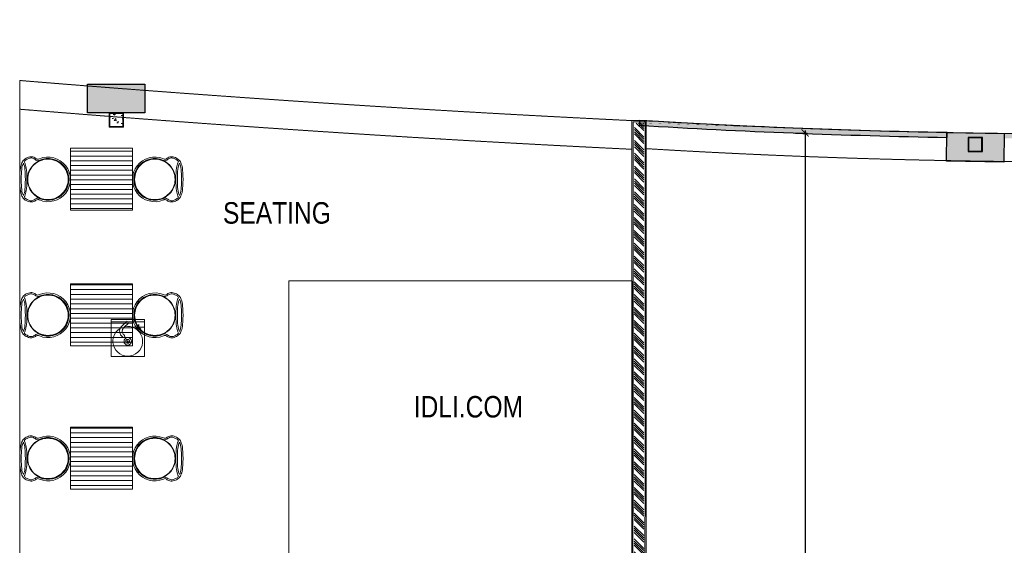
# Model space of a CAD drawing. Header units: millimetres. Extents: x 1277566 to 1493426, y 1039116 to 1145896.
# Tile 107 of 151: x 1401770 to 1412087, y 1071997 to 1077503. Entities that reach past the tile are written whole.
import ezdxf

# ---------------------------------------------------------------- set-up
doc = ezdxf.new("R2010")
doc.units = ezdxf.units.MM
doc.header["$PDMODE"] = 67
doc.linetypes.add('DASHED', pattern=[0.75, 0.5, -0.25])
doc.linetypes.add('DASHED2', pattern=[0.375, 0.25, -0.125])
for name, color, linetype, lineweight in [('AIRPORT EXTIING WALL', 1, 'Continuous', 20), ('BOH TEXT', 1, 'Continuous', 5), ('CIVIL WALL HATCH', 7, 'Continuous', 5), ('CKD Equipments', 252, 'Continuous', 0), ('Comm BCAS Rejected', 1, 'Continuous', 9), ('EXISTING COLUMN', 5, 'Continuous', 20), ('FOH FURNITURE', 126, 'Continuous', 15), ('HATCH', 251, 'Continuous', 5), ('PLASTER', 252, 'Continuous', 9), ('tile finish', 32, 'Continuous', 9)]:
    doc.layers.add(name, color=color, linetype=linetype, lineweight=lineweight)
for name, color, linetype in [('CIVIL DIM', 7, 'Continuous'), ('CT PARTITION WALL HATCH', 210, 'Continuous'), ('CT_PARTITION WALL', 210, 'Continuous'), ('CT_PILASTER', 210, 'Continuous'), ('Dimension a', 7, 'Continuous')]:
    doc.layers.add(name, color=color, linetype=linetype)
doc.layers.add('Equipment', color=7, linetype='Continuous', lineweight=9, true_color=0xcc6600)
doc.styles.add('ROMANS', font='arial.ttf', dxfattribs={"width": 0.75})
doc.styles.get("Standard").update_dxf_attribs({"font": 'arial.ttf'})
doc.dimstyles.new('1.300', dxfattribs={"dimtxt": 150, "dimasz": 75, "dimexe": 25, "dimexo": 25, "dimgap": 15, "dimtad": 0, "dimdec": 0, "dimdsep": 46, "dimtxsty": 'ROMANS', "dimblk": 'ARCHTICK', "dimcen": 0.09, "dimdle": 25, "dimclrd": 256, "dimclre": 256, "dimclrt": 256, "dimadec": 1, "dimazin": 2, "dimtfac": 1, "dimtdec": 0, "dimtmove": 2, "dimatfit": 3, "dimldrblk": 'OPEN90', "dimfxl": 100, "dimtolj": 1, "dimtzin": 0, "dimlwe": -1, "dimarcsym": 0})

# ---------------------------------------------------------------- blocks, each defined once
blk = doc.blocks.new('PILASTER')
at = {"layer": 'CT PARTITION WALL HATCH'}
h = blk.add_hatch(color=256, dxfattribs=at)
h.dxf.hatch_style = 1
h.paths.add_polyline_path([(-300, 150), (300, 150), (300, -150), (-300, -150)])
at = {"layer": 'CT_PARTITION WALL'}
blk.add_lwpolyline([(-300, 150), (300, 150), (300, -150), (-300, -150)], close=True, dxfattribs=at)
blk = doc.blocks.new('_ARCHTICK')
at = {"color": 0, "linetype": 'ByBlock', "const_width": 0.15}
blk.add_lwpolyline([(-0.5, -0.5), (0.5, 0.5)], dxfattribs=at)
blk = doc.blocks.new('*D314')
at = {"layer": 'CIVIL DIM', "lineweight": -2}
for p, q in [((1410000, 1076341), (1410000, 1071763)), ((1410000, 1066819), (1410000, 1071397))]:
    blk.add_line(p, q, dxfattribs=at)
at = {"layer": 'CIVIL DIM', "linetype": 'DASHED2'}
for p, q in [((1409900, 1076316), (1410025, 1076316)), ((1409878, 1066844), (1410025, 1066844))]:
    blk.add_line(p, q, dxfattribs=at)
at = {"layer": 'Defpoints', "color": 0}
for p in [(1409875, 1076316), (1409853, 1066844), (1410000, 1066844)]:
    blk.add_point(p, dxfattribs=at)
at = {"layer": 'CIVIL DIM', "linetype": 'ByBlock', "lineweight": -2, "xscale": 75, "yscale": 75, "zscale": 75}
for p, rotation in [((1410000, 1076316), 90), ((1410000, 1066844), 270)]:
    blk.add_blockref('_ARCHTICK', p, dxfattribs=dict(at, rotation=rotation))
at = {"layer": 'CIVIL DIM', "insert": (1410000, 1071580), "char_height": 150, "attachment_point": 5, "rotation": 90, "style": 'ROMANS', "bg_fill": 3, "box_fill_scale": 1.1, "bg_fill_color": 256, "bg_fill_true_color": 13158600, "bg_fill_transparency": 0}
blk.add_mtext('\\A1;9473', dxfattribs=at)
blk = doc.blocks.new('_Open90')
at = {"color": 0, "linetype": 'ByBlock', "lineweight": -2}
for p, q in [((0, 0), (-1, 0)), ((-0.5, 0.5), (0, 0)), ((0, 0), (-0.5, -0.5))]:
    blk.add_line(p, q, dxfattribs=at)
blk = doc.blocks.new('A$Cdc8c7812')
at = {"layer": 'HATCH'}
h = blk.add_hatch(dxfattribs=at)
h.set_pattern_fill('_USER', color=256, scale=50, style=0, pattern_type=0)
h.set_pattern_definition([(0, (865.34, 325), (0, 50), [])])
h.paths.add_polyline_path([(590, 0), (590, 650), (1240, 650), (1240, 0)])
at = {"layer": 'FOH FURNITURE'}
blk.add_lwpolyline([(590, 0), (590, 650), (1240, 650), (1240, 0)], close=True, dxfattribs=at)
for points in [[(355, 108, -0.414214), (140, 322, -0.414214), (355, 537), (356, 537, -0.414214), (570, 322, -0.414214), (356, 108), (355, 108)], [(356, 111, 0.414214), (567, 322, 0.414214), (356, 534), (355, 534, 0.414214), (143, 322, 0.414214), (355, 111), (356, 111)], [(1476, 108, 0.414214), (1690, 322, 0.414214), (1476, 537), (1475, 537, 0.414214), (1260, 322, 0.414214), (1475, 108), (1476, 108)], [(1475, 111, -0.414214), (1263, 322, -0.414214), (1475, 534), (1476, 534, -0.414214), (1687, 322, -0.414214), (1476, 111), (1475, 111)]]:
    blk.add_lwpolyline(points, format="xyb", close=True, dxfattribs=at)
for centre, radius, start, end in [((356, 322), 234, 247.2538, 112.7462), ((356, 322), 219, 245.5072, 114.4928), ((1475, 322), 234, 67.2538, 292.7462), ((1475, 322), 219, 65.5072, 294.4928)]:
    blk.add_arc(centre, radius, start, end, dxfattribs=at)
for points, knots in [([(265, 538), (253, 532), (243, 532), (233, 539), (224, 547), (213, 552), (198, 557), (184, 561), (168, 560), (152, 555), (135, 549), (121, 542), (109, 532), (97, 522), (88, 511), (82, 497), (76, 483), (71, 463), (67, 439), (63, 414), (61, 375), (60, 322)], [0, 0, 0, 0, 1, 1, 1, 2, 2, 2, 3, 3, 3, 4, 4, 4, 5, 5, 5, 6, 6, 6, 7, 7, 7, 7]), ([(265, 521), (254, 516), (242, 517), (230, 525), (218, 534), (206, 540), (194, 544), (182, 548), (171, 548), (161, 543), (151, 539), (139, 534), (128, 528), (120, 523), (113, 517), (107, 508)], [0, 0, 0, 0, 1, 1, 1, 2, 2, 2, 3, 3, 3, 4, 4, 4, 4.643615, 4.643615, 4.643615, 4.643615]), ([(1565, 538), (1578, 532), (1588, 532), (1597, 539), (1606, 547), (1618, 552), (1632, 557), (1647, 561), (1662, 560), (1679, 555), (1695, 549), (1710, 542), (1722, 532), (1733, 522), (1742, 511), (1748, 497), (1754, 483), (1759, 463), (1764, 439), (1768, 414), (1770, 375), (1770, 322)], [0, 0, 0, 0, 1, 1, 1, 2, 2, 2, 3, 3, 3, 4, 4, 4, 5, 5, 5, 6, 6, 6, 7, 7, 7, 7]), ([(1565, 521), (1577, 516), (1588, 517), (1601, 525), (1613, 534), (1625, 540), (1637, 544), (1648, 548), (1659, 548), (1670, 543), (1680, 539), (1691, 534), (1703, 528), (1711, 523), (1718, 517), (1724, 508)], [0, 0, 0, 0, 1, 1, 1, 2, 2, 2, 3, 3, 3, 4, 4, 4, 4.643615, 4.643615, 4.643615, 4.643615]), ([(98, 492), (97, 491), (97, 491), (97, 491), (89, 474), (83, 452), (81, 427), (78, 402), (76, 367), (76, 322)], [4.994579, 4.994579, 4.994579, 4.994579, 5, 5, 5, 6, 6, 6, 7, 7, 7, 7]), ([(98, 492), (98, 491), (98, 491), (98, 491), (106, 474), (112, 452), (114, 427), (117, 402), (119, 367), (119, 322)], [4.994579, 4.994579, 4.994579, 4.994579, 5, 5, 5, 6, 6, 6, 7, 7, 7, 7]), ([(107, 508), (109, 504), (111, 501), (113, 497), (119, 483), (124, 463), (128, 439), (132, 414), (134, 375), (135, 322)], [4.715926, 4.715926, 4.715926, 4.715926, 5, 5, 5, 6, 6, 6, 7, 7, 7, 7]), ([(1724, 508), (1721, 504), (1720, 501), (1718, 497), (1712, 483), (1707, 463), (1703, 439), (1699, 414), (1696, 375), (1696, 322)], [4.715926, 4.715926, 4.715926, 4.715926, 5, 5, 5, 6, 6, 6, 7, 7, 7, 7]), ([(1733, 492), (1733, 491), (1733, 491), (1733, 491), (1725, 474), (1719, 452), (1716, 427), (1714, 402), (1712, 367), (1712, 322)], [4.994579, 4.994579, 4.994579, 4.994579, 5, 5, 5, 6, 6, 6, 7, 7, 7, 7]), ([(1733, 492), (1733, 491), (1733, 491), (1733, 491), (1742, 474), (1747, 452), (1750, 427), (1753, 402), (1754, 367), (1755, 322)], [4.994579, 4.994579, 4.994579, 4.994579, 5, 5, 5, 6, 6, 6, 7, 7, 7, 7]), ([(265, 106), (253, 113), (243, 112), (233, 105), (224, 98), (213, 92), (199, 88), (184, 84), (169, 84), (152, 90), (135, 95), (121, 103), (109, 113), (97, 122), (88, 134), (82, 148), (76, 162), (71, 181), (67, 206), (63, 230), (61, 269), (60, 322)], [0, 0, 0, 0, 1, 1, 1, 2, 2, 2, 3, 3, 3, 4, 4, 4, 5, 5, 5, 6, 6, 6, 7, 7, 7, 7]), ([(98, 153), (97, 153), (97, 153), (97, 153), (89, 171), (83, 192), (81, 218), (78, 243), (76, 278), (76, 322)], [4.995195, 4.995195, 4.995195, 4.995195, 5, 5, 5, 6, 6, 6, 7, 7, 7, 7]), ([(98, 153), (98, 153), (98, 153), (98, 153), (106, 171), (112, 192), (114, 218), (117, 243), (119, 278), (119, 322)], [4.995195, 4.995195, 4.995195, 4.995195, 5, 5, 5, 6, 6, 6, 7, 7, 7, 7]), ([(107, 136), (109, 140), (111, 144), (113, 148), (119, 162), (124, 181), (128, 206), (132, 230), (134, 269), (135, 322)], [4.716382, 4.716382, 4.716382, 4.716382, 5, 5, 5, 6, 6, 6, 7, 7, 7, 7]), ([(1565, 106), (1577, 113), (1588, 112), (1597, 105), (1606, 98), (1618, 92), (1632, 88), (1646, 84), (1662, 84), (1679, 90), (1695, 95), (1710, 103), (1722, 113), (1733, 122), (1742, 134), (1748, 148), (1754, 162), (1759, 181), (1764, 206), (1768, 230), (1770, 269), (1770, 322)], [0, 0, 0, 0, 1, 1, 1, 2, 2, 2, 3, 3, 3, 4, 4, 4, 5, 5, 5, 6, 6, 6, 7, 7, 7, 7]), ([(1724, 136), (1721, 140), (1720, 144), (1718, 148), (1712, 162), (1707, 181), (1703, 206), (1699, 230), (1696, 269), (1696, 322)], [4.716382, 4.716382, 4.716382, 4.716382, 5, 5, 5, 6, 6, 6, 7, 7, 7, 7]), ([(1733, 153), (1733, 153), (1733, 153), (1733, 153), (1725, 171), (1719, 192), (1716, 218), (1714, 243), (1712, 278), (1712, 322)], [4.995195, 4.995195, 4.995195, 4.995195, 5, 5, 5, 6, 6, 6, 7, 7, 7, 7]), ([(1733, 153), (1733, 153), (1733, 153), (1733, 153), (1742, 171), (1747, 192), (1750, 218), (1753, 243), (1754, 278), (1755, 322)], [4.995195, 4.995195, 4.995195, 4.995195, 5, 5, 5, 6, 6, 6, 7, 7, 7, 7]), ([(265, 123), (254, 129), (242, 127), (230, 119), (217, 111), (206, 105), (194, 101), (183, 97), (172, 97), (161, 101), (151, 105), (139, 110), (128, 117), (120, 121), (113, 128), (107, 136)], [0, 0, 0, 0, 1, 1, 1, 2, 2, 2, 3, 3, 3, 4, 4, 4, 4.64397, 4.64397, 4.64397, 4.64397]), ([(1565, 123), (1577, 129), (1588, 127), (1601, 119), (1613, 111), (1625, 105), (1636, 101), (1647, 97), (1658, 97), (1669, 101), (1680, 105), (1691, 110), (1703, 117), (1711, 121), (1718, 128), (1724, 136)], [0, 0, 0, 0, 1, 1, 1, 2, 2, 2, 3, 3, 3, 4, 4, 4, 4.64397, 4.64397, 4.64397, 4.64397])]:
    blk.add_open_spline(points, degree=3, knots=knots, dxfattribs=at)
blk = doc.blocks.new('G$C2967A2E0')
at = {"layer": 'Equipment'}
for p, q in [((167, 371), (111, 319)), ((184, 353), (129, 300)), ((108, 216), (120, 204)), ((127, 234), (139, 221))]:
    blk.add_line(p, q, dxfattribs=at)
at = {"layer": 'Equipment', "lineweight": 5}
for p, q in [((282, 335), (282, 308)), ((290, 308), (290, 335)), ((282, 308), (260, 286)), ((260, 286), (272, 286)), ((272, 286), (286, 300)), ((286, 300), (300, 286)), ((312, 286), (290, 308)), ((300, 286), (312, 286))]:
    blk.add_line(p, q, dxfattribs=at)
at = {"layer": 'Equipment'}
blk.add_lwpolyline([(350, 390), (0, 390), (0, 0), (350, 0), (350, 390), (350, 365), (0, 365)], dxfattribs=at)
blk.add_lwpolyline([(349, 365), (223, 365), (223, 308), (349, 308)], close=True, dxfattribs=at)
at = {"layer": 'Equipment', "linetype": 'ByBlock', "lineweight": -2, "ltscale": 0.25}
for radius in [39, 19.8, 5.16]:
    blk.add_circle((173, 160), radius, dxfattribs=at)
at = {"layer": 'Equipment'}
for centre, radius, start, end in [((173, 160), 156, 120.7693, 101.598), ((161, 266), 72.8, 133.263, 223.263), ((161, 266), 46.8, 133.263, 223.263), ((129, 213), 13, 223.263, 43.263)]:
    blk.add_arc(centre, radius, start, end, dxfattribs=at)

msp = doc.modelspace()

# ---------------------------------------------------------------- hatches: boundary and pattern name
h = msp.add_hatch(color=256)
h.dxf.hatch_style = 1
edge = h.paths.add_edge_path()
edge.add_line((1408263.0751, 1076446.6437), (1408263.0751, 1076396.7344))
edge.add_arc((1412915.5072, 1153514.8324), 77258.308, 266.547606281, 268.941280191)
edge.add_line((1411487.9981, 1076269.7136), (1411488.7887, 1076319.7075))
edge.add_arc((1412925.889, 1153888.9772), 77582.5809, 266.55437271, 268.938621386, ccw=False)
edge = h.paths.add_edge_path()
edge.add_line((1412088.4702, 1076310.954), (1412087.9347, 1076260.9569))
edge.add_arc((1412915.5072, 1153514.8324), 77258.308, 269.386249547, 271.731452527)
edge.add_line((1415249.863, 1076291.7986), (1415249.863, 1076341.8215))
edge.add_arc((1412915.5072, 1153514.8324), 77208.308, 269.386249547, 271.732574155, ccw=False)
h = msp.add_hatch(color=7)
h.dxf.hatch_style = 2
h.paths.add_polyline_path([(1411486.7818, 1076320.46), (1412086.7068, 1076310.9729), (1412081.9633, 1076011.0104), (1411482.0383, 1076020.4975)])
h = msp.add_hatch(color=7)
h.dxf.hatch_style = 2
h.paths.add_polyline_path([(1411851.7111, 1076264.5341), (1411713.7111, 1076264.5341), (1411713.7111, 1076126.5341), (1411851.7111, 1076126.5341)], flags=16)
h.paths.add_polyline_path([(1411857.7111, 1076270.5341), (1411707.7111, 1076270.5341), (1411707.7111, 1076120.5341), (1411857.7111, 1076120.5341)])
at = {"layer": 'CIVIL WALL HATCH'}
h = msp.add_hatch(dxfattribs=at)
h.set_pattern_fill('ANSI34', color=256, scale=5, angle=90)
h.set_pattern_definition([(135, (218705.49, -113462.81), (-67.351921, -67.351921), []), (135, (218705.49, -113440.36), (-67.351921, -67.351921), []), (135, (218705.49, -113417.91), (-67.351921, -67.351921), []), (135, (218705.49, -113395.46), (-67.351921, -67.351921), [])])
h.paths.add_polyline_path([(1408310.6125, 1076420.6594), (1408210.6125, 1076420.6594), (1408208.3342, 1068172.3128), (1408308.3342, 1068172.3128)])
at = {"layer": 'EXISTING COLUMN', "linetype": 'Continuous'}
h = msp.add_hatch(dxfattribs=at)
h.set_pattern_fill('AR-CONC', color=256, style=2)
h.set_pattern_definition([(50, (548743.6, -94419.45), (182.184669, -15.939086), [19.05, -209.55]), (355, (548743.6, -94419.45), (-35.243421, 191.056845), [15.24, -167.640584]), (100.451445, (548758.79, -94420.78), (146.941247, 175.117752), [16.190009, -178.090245]), (46.1842, (548743.6, -94368.65), (271.07904, -42.042328), [28.575, -314.325]), (96.635558, (548766.2, -94372.15), (237.404134, 247.426125), [24.285023, -267.13561]), (351.184151, (548743.6, -94368.65), (237.404134, 247.426125), [22.859967, -251.45973]), (21, (548769, -94381.35), (151.614391, -102.265198), [19.05, -209.55]), (326, (548769, -94381.35), (61.802028, 184.187966), [15.24, -167.64]), (71.451445, (548781.64, -94389.87), (213.41642, 81.922769), [16.190009, -178.089938]), (37.5, (548743.61, -94419.45), (3.0886033, 84.555039), [0, -165.608, 0, -170.18, 0, -168.275]), (7.5, (548743.61, -94419.45), (66.8196625, 100.180575), [0, -97.028, 0, -161.798, 0, -64.135]), (327.5, (548686.965, -94419.45), (135.5905952, -5.728744), [0, -63.5, 0, -198.12, 0, -262.89]), (317.5, (548661.57, -94419.45), (148.129181, 25.426491), [0, -82.55, 0, -131.572, 0, -186.69])])
h.paths.add_polyline_path([(1402713.2398, 1076383.5701), (1402851.2398, 1076383.5701), (1402851.2398, 1076521.5701), (1402713.2398, 1076521.5701)], flags=16)
h.paths.add_polyline_path([(1402707.2398, 1076377.5701), (1402857.2398, 1076377.5701), (1402857.2398, 1076527.5701), (1402707.2398, 1076527.5701)], flags=17)

# ---------------------------------------------------------------- linework, layer by layer
msp.add_lwpolyline([(1408263.0751, 1076446.6437), (1408263.0751, 1076396.7344, 0.0104447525), (1411487.9981, 1076269.7136), (1411488.7887, 1076319.7075, -0.0104036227)], format="xyb", close=True)
at = {"color": 7}
for points in [[(1411486.7818, 1076320.46), (1412086.7068, 1076310.9729), (1412081.9633, 1076011.0104), (1411482.0383, 1076020.4975)], [(1411707.7111, 1076120.5341), (1411857.7111, 1076120.5341), (1411857.7111, 1076270.5341), (1411707.7111, 1076270.5341)], [(1411713.7111, 1076126.5341), (1411851.7111, 1076126.5341), (1411851.7111, 1076264.5341), (1411713.7111, 1076264.5341)]]:
    msp.add_lwpolyline(points, close=True, dxfattribs=at)
at = {"layer": 'AIRPORT EXTIING WALL', "linetype": 'DASHED', "ltscale": 10}
msp.add_lwpolyline([(1404589.5754, 1071497.4611), (1408186.0683, 1071497.4611), (1408186.0683, 1074767.9577), (1404589.5754, 1074767.9577)], close=True, dxfattribs=at)
for centre, radius, start, end in [((1412941.9118, 1152846.5893), 76539.6635, 266.549748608, 280.123163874), ((1412952.2097, 1152798.8814), 76785.8959, 266.549748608, 280.123163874), ((1417407.7628, 1266314.8243), 190092.9978, 265.281201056, 267.219267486), ((1417407.7628, 1266314.8243), 190392.9978, 265.288653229, 267.223627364)]:
    msp.add_arc(centre, radius, start, end, dxfattribs=at)
at = {"layer": 'Comm BCAS Rejected'}
for p, q in [((1401769.6665, 1066812.5701), (1401769.6665, 1076866.1564)), ((1401769.6665, 1076607.4015), (1401769.6665, 1076607.4015))]:
    msp.add_line(p, q, dxfattribs=at)
at = {"layer": 'EXISTING COLUMN', "linetype": 'Continuous'}
for points in [[(1402707.2398, 1076377.5701), (1402857.2398, 1076377.5701), (1402857.2398, 1076527.5701), (1402707.2398, 1076527.5701)], [(1402713.2398, 1076383.5701), (1402851.2398, 1076383.5701), (1402851.2398, 1076521.5701), (1402713.2398, 1076521.5701)]]:
    msp.add_lwpolyline(points, close=True, dxfattribs=at)
at = {"layer": 'PLASTER'}
msp.add_lwpolyline([(1408196.3342, 1068160.3128), (1408320.3342, 1068160.3128), (1408322.6125, 1076432.6594), (1408198.6125, 1076432.6594)], close=True, dxfattribs=at)
at = {"layer": 'tile finish'}
msp.add_lwpolyline([(1408183.3342, 1068147.3128), (1408333.3342, 1068147.3128), (1408335.6125, 1076445.6594), (1408185.6125, 1076445.6594)], close=True, dxfattribs=at)

# ---------------------------------------------------------------- block references
at = {"layer": 'CKD Equipments', "ltscale": 0.25}
msp.add_blockref('G$C2967A2E0', (1402728.7436, 1073973.8205), dxfattribs=at)
at = {"layer": 'CT_PILASTER'}
msp.add_blockref('PILASTER', (1402779.6958, 1076677.5701), dxfattribs=at)
at = {"layer": 'FOH FURNITURE', "xscale": -1}
for p in [(1403541.0077, 1075507.9652), (1403541.0077, 1074084.9088), (1403541.0077, 1072584.5223)]:
    msp.add_blockref('A$Cdc8c7812', p, dxfattribs=at)

# ---------------------------------------------------------------- texts
at = {"layer": 'BOH TEXT', "char_height": 225, "attachment_point": 1}
for s, insert in [('{\\fArial Narrow|b0|i0|c0|p34;SEATING }', (1403899.8857, 1075591.4888)), ('{\\fArial Narrow|b0|i0|c0|p34;IDLI.COM}', (1405898.6184, 1073560.9429))]:
    msp.add_mtext_dynamic_manual_height_columns(s, width=1298.545189, gutter_width=18.75, heights=[-232.8274], dxfattribs=dict(at, insert=insert))

# ---------------------------------------------------------------- next in the draw order: dimensions: what is measured, and where the dimension line sits
at = {"layer": 'CIVIL DIM'}
dim = msp.add_linear_dim(base=(1409999.9957, 1066843.8053), p1=(1409874.8733, 1076316.3822), p2=(1409853.478, 1066843.8053), angle=90, dimstyle='1.300', override={"dimfxl": 500, "dimfxlon": 1, "dimtfill": 1, "dimarcsym": 1}, dxfattribs=at)
dim.commit()
dim.dimension.update_dxf_attribs({"geometry": '*D314', "text_midpoint": (1409999.9957, 1071580.0938)})

# ---------------------------------------------------------------- next in the draw order: linework, layer by layer
at = {"layer": 'Dimension a', "const_width": 1}
msp.add_lwpolyline([(1408335.5979, 1076420.6594), (1408335.5979, 1076420.6594), (1408333.458, 1066829.9043), (1426450.6737, 1066829.9043), (1426450.6737, 1077502.2883), (1425596.3096, 1077353.3372), (1424511.9242, 1077181.8203), (1423434.5299, 1077026.1163), (1422044.2434, 1076797.7395), (1419875.6366, 1076570.6789), (1418244.8234, 1076440.553), (1416512.0525, 1076390.2346), (1415249.863, 1076341.8215), (1412088.4702, 1076310.954), (1410101.5876, 1076357.821), (1408335.5979, 1076420.6594)], dxfattribs=at)

doc.saveas('drawing.dxf')
